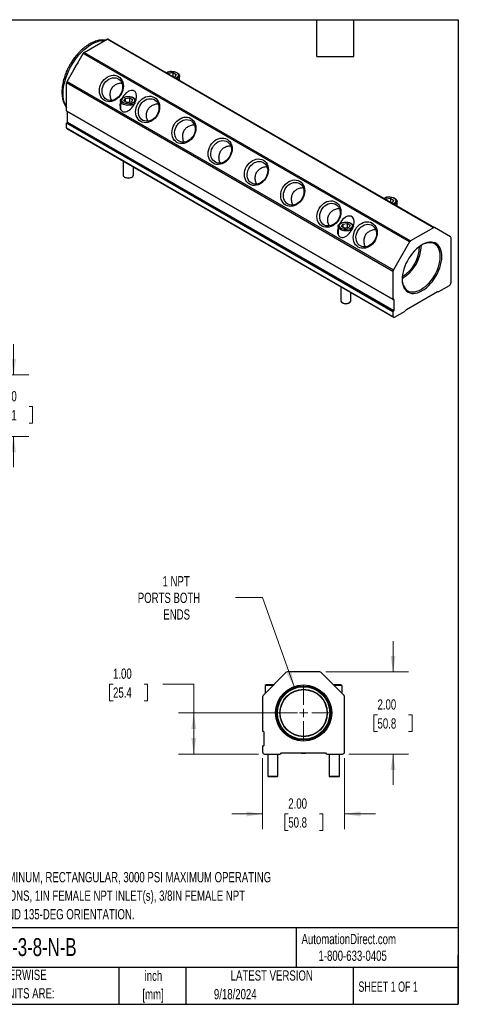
# Model space of a CAD drawing. Header units: inches. Extents: x 0.7 to 32.2, y 0.7 to 24.8.
# Tile 4 of 4: x 21.6 to 32.2, y 0.7 to 24.8. Entities that reach past the tile are written whole.
import ezdxf

# ---------------------------------------------------------------- set-up
doc = ezdxf.new("R2010")
doc.units = ezdxf.units.IN
doc.header["$LTSCALE"] = 3
doc.header["$MEASUREMENT"] = 0
doc.layers.add('TEXT', color=140, linetype='Continuous', lineweight=25)
doc.styles.add('SLDTEXTSTYLE0', font='TXT', dxfattribs={"width": 0.7})
doc.styles.add('SLDTEXTSTYLE1', font='TXT', dxfattribs={"width": 0.65})
doc.dimstyles.new('SLDDIMSTYLE2', dxfattribs={"dimtxt": 0.254883, "dimasz": 0.39, "dimexe": 0, "dimexo": 0.0625, "dimgap": 0.063721, "dimtad": 0, "dimtih": 1, "dimtoh": 1, "dimrnd": 1e-09, "dimzin": 4, "dimdsep": 46, "dimtxsty": 'SLDTEXTSTYLE0', "dimsah": 1, "dimcen": 0.09, "dimadec": 0, "dimazin": 1, "dimtfac": 1, "dimtmove": 0, "dimatfit": 0, "dimfxl": 0, "dimfrac": 2, "dimtolj": 1, "dimtzin": 12, "dimarcsym": 0})
doc.dimstyles.new('SLDDIMSTYLE3', dxfattribs={"dimtxt": 0.254883, "dimasz": 0.39, "dimexe": 0, "dimexo": 0.0625, "dimgap": 0.063721, "dimtad": 0, "dimtih": 1, "dimtoh": 1, "dimrnd": 1e-09, "dimzin": 4, "dimdsep": 46, "dimtxsty": 'SLDTEXTSTYLE0', "dimsah": 1, "dimcen": 0.09, "dimadec": 0, "dimazin": 1, "dimtfac": 1, "dimtofl": 0, "dimtmove": 0, "dimatfit": 3, "dimfxl": 0, "dimfrac": 2, "dimtolj": 1, "dimtzin": 12, "dimarcsym": 0})
doc.dimstyles.new('SLDDIMSTYLE4', dxfattribs={"dimtxt": 0.254883, "dimasz": 0.39, "dimexe": 0, "dimexo": 0.0625, "dimgap": 0.063721, "dimtad": 0, "dimtih": 1, "dimtoh": 1, "dimrnd": 1e-09, "dimzin": 12, "dimdsep": 46, "dimtxsty": 'SLDTEXTSTYLE0', "dimsah": 1, "dimcen": 0, "dimadec": 0, "dimazin": 3, "dimtfac": 1, "dimtofl": 0, "dimtmove": 0, "dimatfit": 3, "dimfxl": 0, "dimfrac": 2, "dimtolj": 1, "dimtzin": 12, "dimarcsym": 0})

# ---------------------------------------------------------------- blocks, each defined once
blk = doc.blocks.new('_D_2')
at = {"color": 7, "linetype": 'Continuous', "lineweight": 0}
for p, q in [((27.479, 6.751), (27.479, 5.015)), ((29.478, 6.751), (29.478, 5.015)), ((27.479, 5.39), (26.729, 5.39)), ((28.106, 5.39), (28.021, 5.39)), ((28.021, 5.39), (28.021, 4.985)), ((28.864, 5.39), (28.949, 5.39)), ((28.949, 5.39), (28.949, 4.985)), ((29.478, 5.39), (30.228, 5.39)), ((28.021, 4.985), (28.106, 4.985)), ((28.949, 4.985), (28.864, 4.985))]:
    blk.add_line(p, q, dxfattribs=at)
at = {"color": 7, "linetype": 'Continuous', "lineweight": 18}
for points in [[(27.479, 5.39), (27.089, 5.45), (27.089, 5.33)], [(29.478, 5.39), (29.868, 5.33), (29.868, 5.45)]]:
    blk.add_solid(points, dxfattribs=at)
at = {"color": 7, "linetype": 'Continuous', "lineweight": 18, "char_height": 0.25, "attachment_point": 1, "style": 'SLDTEXTSTYLE0'}
for s, insert in [('2.00', (28.106, 5.769)), ('50.8', (28.106, 5.307))]:
    blk.add_mtext(s, dxfattribs=dict(at, insert=insert))
blk = doc.blocks.new('_D_3')
at = {"color": 7, "linetype": 'Continuous', "lineweight": 0}
for p, q in [((30.659, 8.851), (30.659, 9.601)), ((29.022, 8.851), (31.034, 8.851)), ((30.281, 7.804), (30.195, 7.804)), ((30.195, 7.804), (30.195, 7.399)), ((31.038, 7.804), (31.124, 7.804)), ((31.124, 7.804), (31.124, 7.399)), ((30.195, 7.399), (30.281, 7.399)), ((31.124, 7.399), (31.038, 7.399)), ((29.578, 6.851), (31.034, 6.851)), ((30.659, 6.851), (30.659, 6.101))]:
    blk.add_line(p, q, dxfattribs=at)
at = {"color": 7, "linetype": 'Continuous', "lineweight": 18}
for points in [[(30.659, 8.851), (30.719, 9.241), (30.599, 9.241)], [(30.659, 6.851), (30.599, 6.461), (30.719, 6.461)]]:
    blk.add_solid(points, dxfattribs=at)
at = {"color": 7, "linetype": 'Continuous', "lineweight": 18, "char_height": 0.25, "attachment_point": 1, "style": 'SLDTEXTSTYLE0'}
for s, insert in [('2.00', (30.281, 8.184)), ('50.8', (30.281, 7.721))]:
    blk.add_mtext(s, dxfattribs=dict(at, insert=insert))
blk = doc.blocks.new('_D_4')
at = {"color": 7, "linetype": 'Continuous', "lineweight": 0}
for p, q in [((23.835, 8.555), (23.75, 8.555)), ((23.75, 8.555), (23.75, 8.15)), ((24.593, 8.555), (24.678, 8.555)), ((24.678, 8.555), (24.678, 8.15)), ((25.052, 8.555), (25.802, 8.555)), ((25.802, 8.555), (25.802, 7.851)), ((23.75, 8.15), (23.835, 8.15)), ((24.678, 8.15), (24.593, 8.15)), ((28.329, 7.851), (25.427, 7.851)), ((25.802, 6.851), (25.802, 7.851)), ((27.379, 6.851), (25.427, 6.851))]:
    blk.add_line(p, q, dxfattribs=at)
at = {"color": 7, "linetype": 'Continuous', "lineweight": 18}
for points in [[(25.802, 7.851), (25.742, 7.461), (25.862, 7.461)], [(25.802, 6.851), (25.862, 7.241), (25.742, 7.241)]]:
    blk.add_solid(points, dxfattribs=at)
at = {"color": 7, "linetype": 'Continuous', "lineweight": 18, "char_height": 0.25, "attachment_point": 1, "style": 'SLDTEXTSTYLE0'}
for s, insert in [('1.00', (23.835, 8.935)), ('25.4', (23.835, 8.473))]:
    blk.add_mtext(s, dxfattribs=dict(at, insert=insert))
blk = doc.blocks.new('_D_5')
at = {"color": 7, "linetype": 'Continuous', "lineweight": 0}
for p, q in [((27.474, 10.663), (26.818, 10.663)), ((28.257, 8.47), (27.474, 10.663))]:
    blk.add_line(p, q, dxfattribs=at)
at = {"color": 7, "linetype": 'Continuous', "lineweight": 18}
blk.add_solid([(28.257, 8.47), (28.183, 8.857), (28.07, 8.817)], dxfattribs=at)
at = {"color": 7, "linetype": 'Continuous', "lineweight": 18, "char_height": 0.25, "attachment_point": 1, "style": 'SLDTEXTSTYLE0'}
for s, insert in [('1 NPT', (25.041, 11.188)), ('PORTS BOTH', (24.437, 10.783)), ('ENDS', (25.061, 10.378))]:
    blk.add_mtext(s, dxfattribs=dict(at, insert=insert))
blk = doc.blocks.new('SW_CENTERMARKSYMBOL_0')
at = {"color": 0, "linetype": 'Continuous', "lineweight": 18}
for p, q in [((0, 0.2), (0, 0.678)), ((-0.2, 0), (-0.678, 0)), ((0, 0), (-0.1, 0)), ((0, 0), (0, 0.1)), ((0, 0), (0, -0.1)), ((0, 0), (0.1, 0)), ((0.2, 0), (0.678, 0)), ((0, -0.2), (0, -0.678))]:
    blk.add_line(p, q, dxfattribs=at)
blk = doc.blocks.new('_D_7')
at = {"color": 7, "linetype": 'Continuous', "lineweight": 0}
for p, q in [((21.411, 16.091), (21.411, 16.841)), ((18.505, 16.091), (21.786, 16.091)), ((21.032, 15.318), (20.947, 15.318)), ((20.947, 15.318), (20.947, 14.913)), ((21.79, 15.318), (21.875, 15.318)), ((21.875, 15.318), (21.875, 14.913)), ((20.947, 14.913), (21.032, 14.913)), ((21.875, 14.913), (21.79, 14.913)), ((18.505, 14.591), (21.786, 14.591)), ((21.411, 14.591), (21.411, 13.841))]:
    blk.add_line(p, q, dxfattribs=at)
at = {"color": 7, "linetype": 'Continuous', "lineweight": 18}
for points in [[(21.411, 16.091), (21.471, 16.481), (21.351, 16.481)], [(21.411, 14.591), (21.351, 14.201), (21.471, 14.201)]]:
    blk.add_solid(points, dxfattribs=at)
at = {"color": 7, "linetype": 'Continuous', "lineweight": 18, "char_height": 0.25, "attachment_point": 1, "style": 'SLDTEXTSTYLE0'}
for s, insert in [('1.50', (21.032, 15.697)), ('38.1', (21.032, 15.235))]:
    blk.add_mtext(s, dxfattribs=dict(at, insert=insert))

msp = doc.modelspace()

# ---------------------------------------------------------------- linework, layer by layer
for p, q in [((23.132, 23.95), (23.688, 24.272)), ((31.643, 19.679), (23.688, 24.272)), ((23.713, 24.274), (31.668, 19.682)), ((23.383, 24.095), (23.396, 24.103)), ((23.396, 24.103), (23.409, 24.11)), ((22.713, 23.243), (23.107, 23.924)), ((31.062, 19.332), (23.107, 23.924)), ((23.132, 23.95), (31.087, 19.358)), ((25.182, 23.426), (25.189, 23.443)), ((25.189, 23.443), (25.294, 23.459)), ((25.189, 23.443), (25.189, 23.422)), ((25.263, 23.491), (25.263, 23.491)), ((25.269, 23.491), (25.269, 23.491)), ((25.294, 23.459), (25.371, 23.415)), ((25.294, 23.459), (25.294, 23.361)), ((25.343, 23.354), (25.314, 23.35)), ((25.371, 23.415), (25.343, 23.354)), ((25.399, 23.306), (25.394, 23.303)), ((25.454, 23.269), (25.454, 23.382)), ((30.658, 18.615), (22.703, 23.208)), ((22.703, 22.527), (22.703, 23.208)), ((22.713, 23.243), (30.668, 18.65)), ((24.101, 22.77), (24.129, 22.831)), ((24.129, 22.831), (24.233, 22.847)), ((24.129, 22.831), (24.129, 22.754)), ((24.203, 22.878), (24.202, 22.878)), ((24.209, 22.878), (24.208, 22.878)), ((24.233, 22.847), (24.31, 22.803)), ((24.233, 22.847), (24.233, 22.749)), ((24.31, 22.803), (24.282, 22.742)), ((24.018, 22.77), (24.018, 22.582)), ((24.177, 22.726), (24.101, 22.77)), ((24.158, 22.737), (24.233, 22.749)), ((24.282, 22.742), (24.177, 22.726)), ((24.233, 22.749), (24.253, 22.738)), ((22.703, 22.527), (30.658, 17.935)), ((22.705, 22.523), (30.66, 17.93)), ((22.723, 22.253), (22.723, 22.512)), ((30.658, 17.633), (22.703, 22.225)), ((22.703, 22.111), (22.703, 22.225)), ((22.703, 22.111), (30.658, 17.519)), ((22.716, 22.241), (22.71, 22.237)), ((30.665, 17.645), (22.71, 22.237)), ((22.713, 22.088), (30.668, 17.496)), ((30.671, 17.648), (22.716, 22.241)), ((22.723, 22.253), (30.678, 17.661)), ((24.08, 21.299), (24.08, 20.965)), ((24.33, 20.965), (24.33, 21.154)), ((24.117, 20.914), (24.131, 20.906)), ((24.28, 20.906), (24.294, 20.914)), ((30.566, 20.429), (30.566, 20.429)), ((30.573, 20.429), (30.572, 20.429)), ((30.485, 20.365), (30.493, 20.381)), ((30.493, 20.381), (30.597, 20.398)), ((30.493, 20.381), (30.493, 20.36)), ((30.597, 20.398), (30.674, 20.353)), ((30.597, 20.398), (30.597, 20.3)), ((30.646, 20.293), (30.617, 20.288)), ((30.674, 20.353), (30.646, 20.293)), ((30.702, 20.244), (30.698, 20.242)), ((30.757, 20.208), (30.757, 20.321)), ((29.321, 19.708), (29.321, 19.521)), ((29.404, 19.709), (29.432, 19.769)), ((29.481, 19.664), (29.404, 19.709)), ((29.432, 19.769), (29.537, 19.785)), ((29.432, 19.769), (29.432, 19.692)), ((29.461, 19.676), (29.537, 19.687)), ((29.585, 19.681), (29.481, 19.664)), ((29.506, 19.817), (29.505, 19.817)), ((29.512, 19.817), (29.512, 19.817)), ((29.537, 19.785), (29.614, 19.741)), ((29.537, 19.785), (29.537, 19.687)), ((29.537, 19.687), (29.556, 19.676)), ((29.614, 19.741), (29.585, 19.681)), ((32.061, 19.455), (31.668, 19.682)), ((31.643, 19.679), (31.087, 19.358)), ((31.062, 19.332), (30.668, 18.65)), ((32.072, 18.335), (32.072, 19.432)), ((30.658, 18.615), (30.658, 17.935)), ((31.775, 18.123), (32.036, 18.274)), ((29.384, 18.237), (29.384, 17.904)), ((29.634, 17.904), (29.634, 18.093)), ((30.985, 17.687), (31.744, 18.125)), ((31.743, 18.124), (31.75, 18.12)), ((29.42, 17.853), (29.434, 17.845)), ((29.583, 17.845), (29.597, 17.853)), ((30.671, 17.934), (30.665, 17.931)), ((30.678, 17.93), (30.671, 17.934)), ((30.678, 17.93), (30.678, 17.661)), ((30.658, 17.633), (30.658, 17.519)), ((30.665, 17.645), (30.671, 17.648)), ((30.693, 17.498), (30.955, 17.649)), ((28.05, 8.836), (27.493, 8.28)), ((28.872, 8.851), (28.085, 8.851)), ((29.464, 8.28), (28.907, 8.836)), ((27.569, 8.541), (27.541, 8.521)), ((27.541, 8.521), (27.541, 8.327)), ((27.734, 8.521), (27.541, 8.521)), ((27.754, 8.541), (27.569, 8.541)), ((29.388, 8.541), (29.203, 8.541)), ((29.229, 8.521), (29.223, 8.521)), ((29.416, 8.521), (29.229, 8.521)), ((29.416, 8.521), (29.388, 8.541)), ((29.416, 8.327), (29.416, 8.521)), ((27.479, 8.244), (27.479, 7.411)), ((29.478, 6.901), (29.478, 8.244)), ((27.497, 7.401), (27.489, 7.401)), ((27.507, 7.391), (27.507, 7.061)), ((27.479, 7.041), (27.479, 6.901)), ((27.489, 7.051), (27.497, 7.051)), ((27.529, 6.851), (27.899, 6.851)), ((27.604, 6.851), (27.604, 6.311)), ((27.854, 6.311), (27.854, 6.851)), ((27.942, 6.876), (29.015, 6.876)), ((29.058, 6.851), (29.428, 6.851)), ((29.104, 6.851), (29.104, 6.311)), ((29.354, 6.311), (29.354, 6.851)), ((27.604, 6.311), (27.624, 6.291)), ((27.604, 6.311), (27.854, 6.311)), ((27.834, 6.291), (27.624, 6.291)), ((27.834, 6.291), (27.854, 6.311)), ((29.104, 6.311), (29.124, 6.291)), ((29.104, 6.311), (29.354, 6.311)), ((29.334, 6.291), (29.124, 6.291)), ((29.334, 6.291), (29.354, 6.311))]:
    msp.add_line(p, q)
at = {"flags": 128}
for points in [[(22.703, 22.617), (22.691, 22.637), (22.665, 22.69), (22.644, 22.748), (22.63, 22.811), (22.621, 22.88), (22.618, 22.952), (22.621, 23.027), (22.63, 23.106), (22.644, 23.186), (22.665, 23.268), (22.691, 23.35), (22.722, 23.433), (22.758, 23.515), (22.799, 23.595), (22.844, 23.674), (22.893, 23.749), (22.946, 23.822), (23.002, 23.89), (23.061, 23.953), (23.121, 24.012), (23.184, 24.065), (23.247, 24.112), (23.311, 24.152), (23.375, 24.185), (23.438, 24.212), (23.501, 24.231), (23.561, 24.242), (23.62, 24.246), (23.643, 24.246)], [(23.625, 22.781), (23.59, 22.806), (23.56, 22.838), (23.535, 22.875), (23.517, 22.918), (23.506, 22.964), (23.502, 23.013), (23.505, 23.063), (23.515, 23.114), (23.532, 23.163), (23.555, 23.211), (23.585, 23.255), (23.619, 23.294), (23.658, 23.328), (23.7, 23.356), (23.744, 23.377), (23.79, 23.39), (23.836, 23.396), (23.881, 23.394), (23.923, 23.383), (23.963, 23.365), (23.998, 23.34), (24.028, 23.308), (24.053, 23.271), (24.071, 23.229), (24.082, 23.182), (24.086, 23.133), (24.083, 23.083), (24.073, 23.032), (24.056, 22.983), (24.033, 22.935), (24.003, 22.891), (23.969, 22.852), (23.93, 22.818), (23.888, 22.79), (23.843, 22.769), (23.798, 22.756), (23.752, 22.75), (23.707, 22.752), (23.665, 22.763), (23.625, 22.781)], [(23.776, 23.319), (23.818, 23.331), (23.86, 23.336), (23.901, 23.332), (23.94, 23.32), (23.975, 23.301), (24.006, 23.275), (24.031, 23.243), (24.05, 23.205), (24.063, 23.164), (24.068, 23.119), (24.066, 23.072), (24.057, 23.025), (24.042, 22.979), (24.019, 22.936), (23.991, 22.896), (23.958, 22.86), (23.921, 22.831), (23.881, 22.808), (23.839, 22.792), (23.797, 22.783), (23.755, 22.783), (23.715, 22.791), (23.678, 22.806), (23.645, 22.829), (23.617, 22.858), (23.595, 22.893), (23.579, 22.933), (23.57, 22.977), (23.568, 23.022), (23.573, 23.069), (23.586, 23.116), (23.605, 23.161), (23.63, 23.203), (23.661, 23.241), (23.696, 23.273), (23.735, 23.3), (23.776, 23.319)], [(25.137, 23.452), (25.153, 23.464), (25.182, 23.477), (25.216, 23.486), (25.252, 23.49), (25.289, 23.49), (25.325, 23.484), (25.357, 23.474), (25.385, 23.46), (25.406, 23.442), (25.42, 23.422), (25.425, 23.401), (25.422, 23.38), (25.41, 23.36), (25.391, 23.342), (25.365, 23.327), (25.359, 23.324)], [(25.269, 23.491), (25.276, 23.49), (25.315, 23.487), (25.351, 23.479), (25.384, 23.466), (25.412, 23.45), (25.433, 23.431), (25.447, 23.41), (25.453, 23.388), (25.451, 23.365), (25.441, 23.344), (25.423, 23.323), (25.399, 23.306)], [(22.703, 22.888), (22.703, 22.903), (22.703, 22.918)], [(24.338, 22.693), (24.308, 22.679), (24.273, 22.669), (24.235, 22.663), (24.196, 22.662), (24.157, 22.665), (24.12, 22.674), (24.087, 22.686), (24.06, 22.702), (24.038, 22.721), (24.024, 22.742), (24.018, 22.764), (24.02, 22.787), (24.03, 22.809), (24.048, 22.829), (24.073, 22.847), (24.103, 22.861), (24.138, 22.871), (24.176, 22.877), (24.202, 22.878)], [(24.093, 22.851), (24.122, 22.865), (24.155, 22.874), (24.192, 22.878), (24.228, 22.877), (24.264, 22.872), (24.297, 22.862), (24.324, 22.847), (24.346, 22.83), (24.359, 22.81), (24.365, 22.789), (24.361, 22.768), (24.35, 22.747), (24.33, 22.729), (24.304, 22.714), (24.273, 22.703), (24.238, 22.696), (24.201, 22.694), (24.164, 22.698), (24.13, 22.705), (24.1, 22.718), (24.075, 22.734), (24.057, 22.752), (24.048, 22.773), (24.047, 22.794), (24.054, 22.815), (24.07, 22.835), (24.093, 22.851)], [(24.209, 22.878), (24.215, 22.878), (24.254, 22.875), (24.291, 22.866), (24.323, 22.854), (24.351, 22.838), (24.372, 22.819), (24.386, 22.798), (24.392, 22.78)], [(24.509, 22.27), (24.474, 22.296), (24.444, 22.327), (24.419, 22.365), (24.401, 22.407), (24.39, 22.454), (24.385, 22.502), (24.388, 22.553), (24.399, 22.603), (24.416, 22.653), (24.439, 22.701), (24.468, 22.745), (24.503, 22.784), (24.542, 22.818), (24.584, 22.846), (24.628, 22.867), (24.674, 22.88), (24.72, 22.886), (24.764, 22.883), (24.807, 22.873), (24.846, 22.855), (24.882, 22.83), (24.912, 22.798), (24.936, 22.761), (24.955, 22.718), (24.966, 22.672), (24.97, 22.623), (24.967, 22.573), (24.957, 22.522), (24.94, 22.472), (24.916, 22.425), (24.887, 22.381), (24.853, 22.341), (24.814, 22.307), (24.772, 22.28), (24.727, 22.259), (24.681, 22.245), (24.636, 22.24), (24.591, 22.242), (24.548, 22.253), (24.509, 22.27)], [(24.66, 22.809), (24.702, 22.821), (24.744, 22.825), (24.785, 22.822), (24.824, 22.81), (24.859, 22.791), (24.89, 22.765), (24.915, 22.733), (24.934, 22.695), (24.947, 22.653), (24.952, 22.609), (24.95, 22.562), (24.941, 22.515), (24.925, 22.469), (24.903, 22.426), (24.875, 22.385), (24.842, 22.35), (24.805, 22.32), (24.765, 22.297), (24.723, 22.281), (24.681, 22.273), (24.639, 22.273), (24.599, 22.281), (24.562, 22.296), (24.529, 22.319), (24.501, 22.348), (24.479, 22.383), (24.463, 22.423), (24.454, 22.466), (24.452, 22.512), (24.457, 22.559), (24.47, 22.606), (24.489, 22.651), (24.514, 22.693), (24.545, 22.73), (24.58, 22.763), (24.619, 22.79), (24.66, 22.809)], [(24.018, 22.627), (24.017, 22.626), (24.006, 22.605)], [(24.024, 22.556), (24.018, 22.577), (24.018, 22.582)], [(24.366, 22.714), (24.363, 22.711), (24.338, 22.693)], [(25.393, 21.76), (25.358, 21.785), (25.327, 21.817), (25.303, 21.855), (25.285, 21.897), (25.274, 21.943), (25.269, 21.992), (25.272, 22.043), (25.283, 22.093), (25.3, 22.143), (25.323, 22.19), (25.352, 22.234), (25.387, 22.274), (25.426, 22.308), (25.468, 22.336), (25.512, 22.357), (25.558, 22.37), (25.604, 22.375), (25.648, 22.373), (25.691, 22.363), (25.73, 22.345), (25.766, 22.32), (25.796, 22.288), (25.82, 22.25), (25.838, 22.208), (25.85, 22.162), (25.854, 22.113), (25.851, 22.062), (25.841, 22.012), (25.824, 21.962), (25.8, 21.915), (25.771, 21.871), (25.736, 21.831), (25.698, 21.797), (25.656, 21.769), (25.611, 21.748), (25.565, 21.735), (25.52, 21.73), (25.475, 21.732), (25.432, 21.742), (25.393, 21.76)], [(25.544, 22.299), (25.586, 22.311), (25.628, 22.315), (25.669, 22.311), (25.708, 22.3), (25.743, 22.281), (25.774, 22.255), (25.799, 22.222), (25.818, 22.185), (25.831, 22.143), (25.836, 22.098), (25.834, 22.052), (25.825, 22.005), (25.809, 21.959), (25.787, 21.915), (25.759, 21.875), (25.726, 21.84), (25.689, 21.81), (25.649, 21.787), (25.607, 21.771), (25.565, 21.763), (25.523, 21.763), (25.483, 21.77), (25.446, 21.786), (25.413, 21.808), (25.385, 21.838), (25.362, 21.873), (25.347, 21.913), (25.338, 21.956), (25.336, 22.002), (25.341, 22.049), (25.354, 22.095), (25.373, 22.14), (25.398, 22.182), (25.429, 22.22), (25.464, 22.253), (25.502, 22.279), (25.544, 22.299)], [(26.277, 21.25), (26.241, 21.275), (26.211, 21.307), (26.187, 21.344), (26.169, 21.387), (26.157, 21.433), (26.153, 21.482), (26.156, 21.532), (26.166, 21.583), (26.183, 21.633), (26.207, 21.68), (26.236, 21.724), (26.271, 21.764), (26.309, 21.798), (26.352, 21.826), (26.396, 21.846), (26.442, 21.86), (26.488, 21.865), (26.532, 21.863), (26.575, 21.853), (26.614, 21.835), (26.65, 21.809), (26.68, 21.778), (26.704, 21.74), (26.722, 21.698), (26.734, 21.652), (26.738, 21.603), (26.735, 21.552), (26.725, 21.502), (26.708, 21.452), (26.684, 21.404), (26.655, 21.36), (26.62, 21.321), (26.582, 21.287), (26.539, 21.259), (26.495, 21.238), (26.449, 21.225), (26.403, 21.219), (26.359, 21.222), (26.316, 21.232), (26.277, 21.25)], [(26.427, 21.789), (26.47, 21.801), (26.512, 21.805), (26.553, 21.801), (26.592, 21.79), (26.627, 21.771), (26.658, 21.744), (26.683, 21.712), (26.702, 21.675), (26.714, 21.633), (26.72, 21.588), (26.718, 21.541), (26.709, 21.495), (26.693, 21.449), (26.671, 21.405), (26.643, 21.365), (26.61, 21.33), (26.573, 21.3), (26.533, 21.277), (26.491, 21.261), (26.449, 21.253), (26.407, 21.252), (26.367, 21.26), (26.33, 21.276), (26.297, 21.298), (26.269, 21.327), (26.246, 21.363), (26.23, 21.402), (26.222, 21.446), (26.22, 21.492), (26.225, 21.539), (26.238, 21.585), (26.257, 21.63), (26.282, 21.672), (26.313, 21.71), (26.348, 21.743), (26.386, 21.769), (26.427, 21.789)], [(27.161, 20.74), (27.125, 20.765), (27.095, 20.797), (27.071, 20.834), (27.053, 20.877), (27.041, 20.923), (27.037, 20.972), (27.04, 21.022), (27.05, 21.073), (27.067, 21.122), (27.091, 21.17), (27.12, 21.214), (27.155, 21.253), (27.193, 21.287), (27.236, 21.315), (27.28, 21.336), (27.326, 21.349), (27.371, 21.355), (27.416, 21.353), (27.459, 21.342), (27.498, 21.324), (27.533, 21.299), (27.564, 21.267), (27.588, 21.23), (27.606, 21.187), (27.617, 21.141), (27.622, 21.092), (27.619, 21.042), (27.609, 20.991), (27.591, 20.942), (27.568, 20.894), (27.539, 20.85), (27.504, 20.811), (27.465, 20.777), (27.423, 20.749), (27.379, 20.728), (27.333, 20.715), (27.287, 20.709), (27.243, 20.711), (27.2, 20.722), (27.161, 20.74)], [(27.311, 21.278), (27.354, 21.29), (27.396, 21.295), (27.437, 21.291), (27.476, 21.279), (27.511, 21.26), (27.542, 21.234), (27.567, 21.202), (27.586, 21.164), (27.598, 21.123), (27.604, 21.078), (27.602, 21.031), (27.593, 20.984), (27.577, 20.938), (27.555, 20.895), (27.527, 20.855), (27.494, 20.819), (27.457, 20.79), (27.417, 20.766), (27.375, 20.751), (27.332, 20.742), (27.291, 20.742), (27.251, 20.75), (27.214, 20.765), (27.18, 20.788), (27.152, 20.817), (27.13, 20.852), (27.114, 20.892), (27.105, 20.936), (27.104, 20.981), (27.109, 21.028), (27.121, 21.075), (27.141, 21.12), (27.166, 21.162), (27.196, 21.2), (27.232, 21.232), (27.27, 21.259), (27.311, 21.278)], [(24.08, 20.965), (24.085, 20.947), (24.097, 20.929), (24.117, 20.914), (24.143, 20.903), (24.173, 20.896), (24.205, 20.893), (24.238, 20.896), (24.268, 20.903), (24.294, 20.914), (24.314, 20.929), (24.326, 20.947), (24.33, 20.965)], [(28.045, 20.229), (28.009, 20.255), (27.979, 20.286), (27.955, 20.324), (27.936, 20.366), (27.925, 20.413), (27.921, 20.461), (27.924, 20.512), (27.934, 20.562), (27.951, 20.612), (27.975, 20.66), (28.004, 20.704), (28.038, 20.743), (28.077, 20.777), (28.119, 20.805), (28.164, 20.826), (28.21, 20.839), (28.255, 20.845), (28.3, 20.842), (28.343, 20.832), (28.382, 20.814), (28.417, 20.789), (28.448, 20.757), (28.472, 20.72), (28.49, 20.677), (28.501, 20.631), (28.506, 20.582), (28.503, 20.532), (28.492, 20.481), (28.475, 20.431), (28.452, 20.384), (28.423, 20.34), (28.388, 20.3), (28.349, 20.266), (28.307, 20.239), (28.263, 20.218), (28.217, 20.204), (28.171, 20.199), (28.127, 20.201), (28.084, 20.212), (28.045, 20.229)], [(28.195, 20.768), (28.237, 20.78), (28.28, 20.784), (28.321, 20.781), (28.36, 20.769), (28.395, 20.75), (28.425, 20.724), (28.451, 20.692), (28.47, 20.654), (28.482, 20.612), (28.488, 20.567), (28.486, 20.521), (28.477, 20.474), (28.461, 20.428), (28.439, 20.384), (28.411, 20.344), (28.378, 20.309), (28.341, 20.279), (28.301, 20.256), (28.259, 20.24), (28.216, 20.232), (28.174, 20.232), (28.134, 20.24), (28.097, 20.255), (28.064, 20.278), (28.036, 20.307), (28.014, 20.342), (27.998, 20.382), (27.989, 20.425), (27.987, 20.471), (27.993, 20.518), (28.005, 20.565), (28.024, 20.61), (28.05, 20.652), (28.08, 20.689), (28.115, 20.722), (28.154, 20.749), (28.195, 20.768)], [(30.44, 20.391), (30.457, 20.402), (30.486, 20.415), (30.519, 20.424), (30.555, 20.429), (30.592, 20.428), (30.628, 20.423), (30.661, 20.412), (30.688, 20.398), (30.709, 20.381), (30.723, 20.361), (30.728, 20.34), (30.725, 20.319), (30.714, 20.298), (30.694, 20.28), (30.668, 20.265), (30.662, 20.262)], [(30.573, 20.429), (30.579, 20.429), (30.618, 20.425), (30.654, 20.417), (30.687, 20.405), (30.715, 20.389), (30.736, 20.37), (30.75, 20.349), (30.757, 20.326), (30.755, 20.304), (30.744, 20.282), (30.727, 20.262), (30.702, 20.244)], [(28.928, 19.719), (28.893, 19.744), (28.863, 19.776), (28.838, 19.814), (28.82, 19.856), (28.809, 19.902), (28.805, 19.951), (28.808, 20.002), (28.818, 20.052), (28.835, 20.102), (28.859, 20.149), (28.888, 20.193), (28.922, 20.233), (28.961, 20.267), (29.003, 20.295), (29.048, 20.316), (29.093, 20.329), (29.139, 20.334), (29.184, 20.332), (29.226, 20.322), (29.266, 20.304), (29.301, 20.279), (29.331, 20.247), (29.356, 20.209), (29.374, 20.167), (29.385, 20.121), (29.389, 20.072), (29.386, 20.021), (29.376, 19.971), (29.359, 19.921), (29.336, 19.874), (29.306, 19.83), (29.272, 19.79), (29.233, 19.756), (29.191, 19.728), (29.147, 19.707), (29.101, 19.694), (29.055, 19.689), (29.01, 19.691), (28.968, 19.701), (28.928, 19.719)], [(29.079, 20.258), (29.121, 20.27), (29.164, 20.274), (29.205, 20.27), (29.243, 20.259), (29.279, 20.24), (29.309, 20.214), (29.335, 20.181), (29.354, 20.144), (29.366, 20.102), (29.371, 20.057), (29.37, 20.011), (29.361, 19.964), (29.345, 19.918), (29.323, 19.874), (29.295, 19.834), (29.262, 19.799), (29.225, 19.769), (29.184, 19.746), (29.143, 19.73), (29.1, 19.722), (29.058, 19.722), (29.018, 19.729), (28.981, 19.745), (28.948, 19.767), (28.92, 19.797), (28.898, 19.832), (28.882, 19.872), (28.873, 19.915), (28.871, 19.961), (28.877, 20.008), (28.889, 20.054), (28.908, 20.099), (28.934, 20.141), (28.964, 20.179), (28.999, 20.212), (29.038, 20.238), (29.079, 20.258)], [(29.641, 19.632), (29.611, 19.618), (29.576, 19.607), (29.538, 19.602), (29.499, 19.6), (29.46, 19.604), (29.424, 19.612), (29.391, 19.624), (29.363, 19.64), (29.342, 19.659), (29.328, 19.68), (29.321, 19.703), (29.323, 19.725), (29.334, 19.747), (29.351, 19.767), (29.376, 19.785), (29.407, 19.799), (29.441, 19.81), (29.479, 19.815), (29.505, 19.817)], [(29.396, 19.79), (29.425, 19.803), (29.459, 19.812), (29.495, 19.816), (29.532, 19.816), (29.567, 19.81), (29.6, 19.8), (29.628, 19.786), (29.649, 19.768), (29.662, 19.749), (29.668, 19.727), (29.665, 19.706), (29.653, 19.686), (29.634, 19.668), (29.607, 19.653), (29.576, 19.642), (29.541, 19.635), (29.504, 19.633), (29.467, 19.636), (29.433, 19.644), (29.403, 19.656), (29.378, 19.672), (29.361, 19.691), (29.351, 19.711), (29.35, 19.733), (29.358, 19.754), (29.373, 19.773), (29.396, 19.79)], [(29.512, 19.817), (29.518, 19.817), (29.557, 19.813), (29.594, 19.805), (29.627, 19.793), (29.654, 19.777), (29.676, 19.758), (29.69, 19.736), (29.695, 19.719)], [(29.812, 19.209), (29.777, 19.234), (29.747, 19.266), (29.722, 19.303), (29.704, 19.346), (29.693, 19.392), (29.689, 19.441), (29.692, 19.491), (29.702, 19.542), (29.719, 19.592), (29.742, 19.639), (29.772, 19.683), (29.806, 19.723), (29.845, 19.757), (29.887, 19.785), (29.932, 19.805), (29.977, 19.819), (30.023, 19.824), (30.068, 19.822), (30.11, 19.811), (30.15, 19.794), (30.185, 19.768), (30.215, 19.737), (30.24, 19.699), (30.258, 19.657), (30.269, 19.611), (30.273, 19.562), (30.27, 19.511), (30.26, 19.461), (30.243, 19.411), (30.22, 19.363), (30.19, 19.319), (30.156, 19.28), (30.117, 19.246), (30.075, 19.218), (30.03, 19.197), (29.985, 19.184), (29.939, 19.178), (29.894, 19.181), (29.852, 19.191), (29.812, 19.209)], [(29.963, 19.748), (30.005, 19.76), (30.048, 19.764), (30.089, 19.76), (30.127, 19.749), (30.162, 19.73), (30.193, 19.703), (30.218, 19.671), (30.238, 19.634), (30.25, 19.592), (30.255, 19.547), (30.254, 19.5), (30.245, 19.454), (30.229, 19.408), (30.207, 19.364), (30.178, 19.324), (30.145, 19.289), (30.108, 19.259), (30.068, 19.236), (30.027, 19.22), (29.984, 19.212), (29.942, 19.211), (29.902, 19.219), (29.865, 19.235), (29.832, 19.257), (29.804, 19.286), (29.782, 19.322), (29.766, 19.361), (29.757, 19.405), (29.755, 19.451), (29.761, 19.498), (29.773, 19.544), (29.792, 19.589), (29.817, 19.631), (29.848, 19.669), (29.883, 19.702), (29.922, 19.728), (29.963, 19.748)], [(29.321, 19.566), (29.32, 19.564), (29.309, 19.543)], [(29.327, 19.494), (29.321, 19.515), (29.321, 19.521)], [(29.669, 19.652), (29.666, 19.65), (29.641, 19.632)], [(31.365, 18.143), (31.418, 18.177), (31.471, 18.218), (31.522, 18.264), (31.572, 18.316), (31.618, 18.372), (31.662, 18.433), (31.703, 18.496), (31.739, 18.563), (31.77, 18.63), (31.797, 18.699), (31.818, 18.768), (31.834, 18.836), (31.845, 18.902), (31.849, 18.966), (31.848, 19.027), (31.84, 19.084), (31.827, 19.136), (31.808, 19.183), (31.784, 19.224), (31.755, 19.259), (31.721, 19.287), (31.683, 19.308), (31.641, 19.321), (31.595, 19.327), (31.547, 19.326), (31.497, 19.317), (31.445, 19.3), (31.392, 19.276), (31.338, 19.245), (31.285, 19.208), (31.233, 19.164), (31.183, 19.115), (31.134, 19.061), (31.089, 19.003), (31.047, 18.94), (31.008, 18.875), (30.975, 18.808), (30.945, 18.74), (30.921, 18.671), (30.903, 18.602), (30.889, 18.535), (30.882, 18.47), (30.881, 18.407), (30.885, 18.349), (30.895, 18.294), (30.911, 18.244), (30.933, 18.2), (30.959, 18.162), (30.991, 18.131), (31.027, 18.106), (31.067, 18.089), (31.111, 18.079), (31.158, 18.077), (31.208, 18.082), (31.259, 18.095), (31.312, 18.116), (31.365, 18.143)], [(31.345, 18.177), (31.397, 18.21), (31.449, 18.25), (31.499, 18.295), (31.547, 18.346), (31.593, 18.402), (31.635, 18.461), (31.674, 18.524), (31.709, 18.589), (31.739, 18.655), (31.764, 18.722), (31.784, 18.79), (31.799, 18.856), (31.807, 18.92), (31.81, 18.982), (31.807, 19.04), (31.799, 19.095), (31.784, 19.144), (31.764, 19.188), (31.739, 19.226), (31.709, 19.258), (31.674, 19.283), (31.635, 19.301), (31.593, 19.311), (31.547, 19.314), (31.499, 19.309), (31.449, 19.297), (31.397, 19.277), (31.355, 19.256)], [(30.881, 18.434), (30.883, 18.387), (30.892, 18.332), (30.907, 18.283), (30.927, 18.239), (30.952, 18.201), (30.982, 18.169), (31.017, 18.144), (31.056, 18.126), (31.098, 18.116), (31.144, 18.113), (31.192, 18.118), (31.242, 18.13), (31.293, 18.15), (31.345, 18.177)], [(29.384, 17.904), (29.388, 17.885), (29.4, 17.868), (29.42, 17.853), (29.446, 17.841), (29.476, 17.834), (29.509, 17.832), (29.541, 17.834), (29.571, 17.841), (29.597, 17.853), (29.617, 17.868), (29.629, 17.885), (29.634, 17.904)]]:
    msp.add_lwpolyline(points, dxfattribs=at)
for radius in [0.685, 0.657, 0.639, 0.578, 0.571]:
    msp.add_circle((28.479, 7.851), radius)
for centre, radius, start, end in [((23.703, 24.251), 0.0251, 65.686, 125.6182), ((23.17, 23.889), 0.0721, 121.9547, 151.1444), ((24.371, 22.74), 1.692, 145.6466, 154.3534), ((25.259, 23.228), 0.262, 89.1586, 119.5559), ((22.775, 23.205), 0.0721, 148.8563, 178.0435), ((22.708, 22.527), 0.0048, 172.7442, 235.9436), ((22.718, 22.224), 0.0154, 122.6055, 177.3945), ((22.727, 22.108), 0.0246, 173.7012, 234.9867), ((22.707, 22.254), 0.0154, 302.6055, 357.3945), ((24.205, 21.046), 0.158, 242.0243, 297.9757), ((30.562, 20.167), 0.262, 89.1586, 119.5559), ((31.658, 19.659), 0.0251, 65.686, 125.6182), ((32.047, 19.434), 0.0252, 354.3796, 54.302), ((30.384, 19.269), 0.965, 300.9641, 359.0581), ((30.435, 19.239), 0.872, 301.0138, 358.9915), ((31.125, 19.297), 0.0721, 121.9547, 151.1444), ((30.73, 18.613), 0.0721, 148.8563, 178.0435), ((31.995, 18.338), 0.0768, 302.6055, 357.3945), ((31.761, 18.14), 0.022, 220.5425, 309.247), ((29.509, 17.985), 0.158, 242.0243, 297.9757), ((30.662, 17.934), 0.00437, 170.786, 309.2033), ((30.673, 17.931), 0.00437, 350.786, 129.2033), ((30.673, 17.632), 0.0154, 122.6055, 177.3945), ((30.662, 17.661), 0.0154, 302.6055, 357.3945), ((30.913, 17.714), 0.0767, 302.6378, 339.7697), ((30.679, 17.515), 0.0218, 170.786, 309.2033), ((28.085, 8.801), 0.05, 90, 135), ((28.872, 8.801), 0.05, 45, 90), ((27.529, 8.244), 0.05, 135, 180), ((29.428, 8.244), 0.05, 0, 45), ((27.489, 7.411), 0.01, 180, 270), ((27.497, 7.391), 0.01, 0, 90), ((27.489, 7.041), 0.01, 90, 180), ((27.497, 7.061), 0.01, 270, 0), ((27.529, 6.901), 0.05, 180, 270), ((27.899, 6.901), 0.05, 270, 329.9944), ((28.479, 7.851), 0.98, 264.1149, 275.8851), ((29.058, 6.901), 0.05, 210.0056, 270), ((29.428, 6.901), 0.05, 270, 0)]:
    msp.add_arc(centre, radius, start, end)
for centre, start_param, end_param in [((24.205, 22.765), 3.141633, 7.911664), ((24.205, 22.765), 1.96174, 3.141633), ((29.509, 19.704), 3.141633, 7.911664), ((29.509, 19.704), 1.96174, 3.141633)]:
    msp.add_ellipse(centre, major_axis=(0.144, 0.249), ratio=0.577335, start_param=start_param, end_param=end_param)
for points, knots in [([(23.651, 24.25), (23.637, 24.252), (23.605, 24.256), (23.554, 24.255), (23.497, 24.248), (23.438, 24.234), (23.38, 24.215), (23.321, 24.19), (23.262, 24.159), (23.205, 24.123), (23.148, 24.082), (23.093, 24.037), (23.039, 23.988), (22.989, 23.936), (22.941, 23.882), (22.9, 23.829), (22.865, 23.782), (22.834, 23.737), (22.808, 23.696), (22.777, 23.643), (22.751, 23.595), (22.724, 23.542), (22.703, 23.495), (22.68, 23.44), (22.658, 23.381), (22.639, 23.32), (22.622, 23.257), (22.608, 23.193), (22.597, 23.129), (22.591, 23.065), (22.588, 23.002), (22.589, 22.94), (22.595, 22.88), (22.605, 22.822), (22.62, 22.767), (22.639, 22.715), (22.663, 22.666), (22.684, 22.63), (22.699, 22.612), (22.703, 22.608)], [0, 0, 0, 0, 0.023471, 0.053748, 0.084424, 0.115405, 0.146571, 0.177808, 0.209024, 0.240136, 0.271095, 0.301853, 0.332333, 0.362387, 0.391674, 0.419205, 0.442724, 0.461549, 0.483646, 0.500061, 0.533954, 0.547731, 0.570551, 0.594179, 0.619454, 0.645748, 0.67281, 0.700445, 0.72852, 0.75694, 0.785636, 0.814559, 0.843666, 0.872905, 0.902234, 0.931609, 0.960995, 0.990383, 1, 1, 1, 1]), ([(23.803, 22.785), (23.801, 22.786), (23.783, 22.813), (23.77, 22.865), (23.763, 22.931), (23.767, 22.982), (23.78, 23.03), (23.807, 23.087), (23.858, 23.144), (23.923, 23.184), (23.966, 23.196), (23.981, 23.201)], [0, 0, 0, 0, 0.013975, 0.194902, 0.29307, 0.39118, 0.483631, 0.576053, 0.742939, 0.909821, 1, 1, 1, 1]), ([(23.981, 23.201), (23.997, 23.204), (24.02, 23.209), (24.042, 23.209), (24.048, 23.209)], [0, 0, 0, 0, 0.7111201, 1, 1, 1, 1]), ([(24.687, 22.274), (24.685, 22.276), (24.667, 22.303), (24.654, 22.355), (24.647, 22.42), (24.651, 22.471), (24.664, 22.52), (24.691, 22.576), (24.742, 22.634), (24.807, 22.673), (24.85, 22.686), (24.865, 22.691)], [0, 0, 0, 0, 0.013975, 0.194902, 0.29307, 0.39118, 0.483631, 0.576053, 0.742939, 0.909821, 1, 1, 1, 1]), ([(24.865, 22.691), (24.881, 22.694), (24.904, 22.699), (24.926, 22.699), (24.932, 22.699)], [0, 0, 0, 0, 0.71112, 1, 1, 1, 1]), ([(25.571, 21.764), (25.569, 21.766), (25.551, 21.792), (25.538, 21.845), (25.531, 21.91), (25.535, 21.961), (25.548, 22.01), (25.575, 22.066), (25.626, 22.124), (25.691, 22.163), (25.734, 22.176), (25.749, 22.18)], [0, 0, 0, 0, 0.013975, 0.194902, 0.29307, 0.39118, 0.483631, 0.576053, 0.742939, 0.909821, 1, 1, 1, 1]), ([(25.749, 22.18), (25.765, 22.184), (25.787, 22.189), (25.81, 22.189), (25.816, 22.189)], [0, 0, 0, 0, 0.7111201, 1, 1, 1, 1]), ([(26.454, 21.254), (26.453, 21.256), (26.435, 21.282), (26.421, 21.334), (26.415, 21.4), (26.419, 21.451), (26.432, 21.499), (26.459, 21.556), (26.51, 21.613), (26.575, 21.653), (26.618, 21.666), (26.633, 21.67)], [0, 0, 0, 0, 0.013975, 0.194902, 0.29307, 0.39118, 0.483631, 0.576053, 0.742939, 0.909821, 1, 1, 1, 1]), ([(26.633, 21.67), (26.649, 21.674), (26.671, 21.679), (26.694, 21.679), (26.7, 21.679)], [0, 0, 0, 0, 0.71112, 1, 1, 1, 1]), ([(27.338, 20.744), (27.337, 20.745), (27.319, 20.772), (27.305, 20.824), (27.299, 20.89), (27.303, 20.941), (27.316, 20.989), (27.343, 21.045), (27.393, 21.103), (27.459, 21.143), (27.502, 21.155), (27.517, 21.16)], [0, 0, 0, 0, 0.013975, 0.194902, 0.29307, 0.39118, 0.483631, 0.576053, 0.742939, 0.909821, 1, 1, 1, 1]), ([(27.517, 21.16), (27.533, 21.163), (27.555, 21.168), (27.577, 21.168), (27.584, 21.168)], [0, 0, 0, 0, 0.71112, 1, 1, 1, 1]), ([(28.222, 20.233), (28.221, 20.235), (28.202, 20.262), (28.189, 20.314), (28.182, 20.379), (28.187, 20.43), (28.2, 20.479), (28.227, 20.535), (28.277, 20.593), (28.342, 20.632), (28.385, 20.645), (28.401, 20.65)], [0, 0, 0, 0, 0.013975, 0.194902, 0.29307, 0.39118, 0.483631, 0.576053, 0.742939, 0.909821, 1, 1, 1, 1]), ([(28.401, 20.65), (28.417, 20.653), (28.439, 20.658), (28.461, 20.658), (28.468, 20.658)], [0, 0, 0, 0, 0.71112, 1, 1, 1, 1]), ([(29.106, 19.723), (29.105, 19.725), (29.086, 19.751), (29.073, 19.804), (29.066, 19.869), (29.071, 19.92), (29.084, 19.969), (29.111, 20.025), (29.161, 20.083), (29.226, 20.122), (29.269, 20.135), (29.284, 20.139)], [0, 0, 0, 0, 0.013975, 0.194902, 0.29307, 0.39118, 0.483631, 0.576053, 0.742939, 0.909821, 1, 1, 1, 1]), ([(29.284, 20.139), (29.3, 20.143), (29.323, 20.148), (29.345, 20.148), (29.352, 20.148)], [0, 0, 0, 0, 0.71112, 1, 1, 1, 1]), ([(29.99, 19.213), (29.989, 19.215), (29.97, 19.241), (29.957, 19.293), (29.95, 19.359), (29.954, 19.409), (29.967, 19.458), (29.994, 19.514), (30.045, 19.572), (30.11, 19.612), (30.153, 19.625), (30.168, 19.629)], [0, 0, 0, 0, 0.013974, 0.194896, 0.291475, 0.39118, 0.48202, 0.576065, 0.742947, 0.909824, 1, 1, 1, 1]), ([(30.168, 19.629), (30.184, 19.633), (30.207, 19.638), (30.229, 19.638), (30.236, 19.638)], [0, 0, 0, 0, 0.70138, 1, 1, 1, 1])]:
    msp.add_open_spline(points, degree=3, knots=knots)
at = {"layer": 'TEXT'}
for p, q in [((0.75, 24.75), (32.25, 24.75)), ((28.8, 23.85), (28.8, 24.75)), ((29.7, 23.85), (29.7, 24.75)), ((32.25, 24.75), (32.25, 0.75)), ((28.8, 23.85), (29.7, 23.85)), ((32.25, 2.613), (0.75, 2.613)), ((28.296, 2.613), (28.296, 1.65)), ((32.25, 0.75), (32.25, 1.95)), ((32.25, 1.65), (0.75, 1.65)), ((23.979, 1.65), (23.979, 0.75)), ((25.608, 1.65), (25.608, 0.75)), ((29.687, 1.65), (29.687, 0.75)), ((0.75, 0.75), (32.25, 0.75))]:
    msp.add_line(p, q, dxfattribs=at)

# ---------------------------------------------------------------- block references
at = {"color": 7, "linetype": 'Continuous', "lineweight": 0}
msp.add_blockref('SW_CENTERMARKSYMBOL_0', (28.479, 7.851), dxfattribs=at)

# ---------------------------------------------------------------- texts
at = {"color": 7, "linetype": 'Continuous', "lineweight": 0, "char_height": 0.25, "attachment_point": 1, "style": 'SLDTEXTSTYLE0'}
for s, insert in [('BLUE ANODIZED ALUMINUM, RECTANGULAR, 3000 PSI MAXIMUM OPERATING', (18.859, 3.974)), ('PRESSURE, (8) STATIONS, 1IN FEMALE NPT INLET(s), 3/8IN FEMALE NPT', (18.859, 3.523)), ('OUTLET(s), 45-DEG AND 135-DEG ORIENTATION.', (18.859, 3.071))]:
    msp.add_mtext(s, dxfattribs=dict(at, insert=insert))
at = {"color": 179, "linetype": 'Continuous', "lineweight": 18, "char_height": 0.25, "attachment_point": 1, "style": 'SLDTEXTSTYLE0'}
for s, insert in [('AutomationDirect.com', (28.429, 2.466)), ('1-800-633-0405', (28.842, 2.059))]:
    msp.add_mtext(s, dxfattribs=dict(at, insert=insert))
at = {"layer": 'TEXT'}
for s, insert, char_height, attachment_point, style in [('IM4-11-BD-16-3-8-N-B', (18.804, 2.364), 0.4375, 1, 'SLDTEXTSTYLE0'), ('UNLESS OTHERWISE', (19.796, 1.595), 0.25, 1, 'SLDTEXTSTYLE0'), ('inch', (24.818, 1.571), 0.25, 2, 'SLDTEXTSTYLE0'), ('LATEST VERSION', (27.703, 1.578), 0.25, 2, 'SLDTEXTSTYLE0'), ('SHEET 1 OF 1', (29.816, 1.305), 0.25, 1, 'SLDTEXTSTYLE1'), ('SPECIFIED UNITS ARE:', (19.796, 1.143), 0.25, 1, 'SLDTEXTSTYLE0'), ('[mm]', (24.809, 1.119), 0.25, 2, 'SLDTEXTSTYLE0'), ('9/18/2024', (26.293, 1.123), 0.25, 1, 'SLDTEXTSTYLE0')]:
    msp.add_mtext(s, dxfattribs=dict(at, insert=insert, char_height=char_height, attachment_point=attachment_point, style=style))

# ---------------------------------------------------------------- dimensions: what is measured, and where the dimension line sits
at = {"color": 7, "linetype": 'Continuous', "lineweight": 18}
for base, p1, p2, dimstyle, picture, middle in [((21.411, 14.591), (18.355, 16.091), (18.355, 14.591), 'SLDDIMSTYLE2', '_D_7', (21.411, 15.318)), ((30.659, 8.851), (29.428, 6.851), (28.872, 8.851), 'SLDDIMSTYLE2', '_D_3', (30.659, 7.804)), ((25.802, 7.851), (27.529, 6.851), (28.479, 7.851), 'SLDDIMSTYLE3', '_D_4', (25.802, 8.555))]:
    dim = msp.add_linear_dim(base=base, p1=p1, p2=p2, angle=90, dimstyle=dimstyle, dxfattribs=at)
    dim.commit()
    dim.dimension.update_dxf_attribs({"geometry": picture, "text_midpoint": middle, "dimtype": 160})
dim = msp.add_diameter_dim_2p(p1=(28.7, 7.232), p2=(28.257, 8.47), text='1 NPT\\PPORTS BOTH\\PENDS', dimstyle='SLDDIMSTYLE4', override={"dimpost": '<>'}, dxfattribs=at)
dim.commit()
dim.dimension.update_dxf_attribs({"geometry": '_D_5', "text_midpoint": (25.534, 10.663), "dimtype": 163})
dim = msp.add_linear_dim(base=(29.478, 5.39), p1=(27.479, 6.901), p2=(29.478, 6.901), dimstyle='SLDDIMSTYLE2', dxfattribs=at)
dim.commit()
dim.dimension.update_dxf_attribs({"geometry": '_D_2', "text_midpoint": (28.485, 5.39), "dimtype": 160})

doc.saveas('drawing.dxf')
